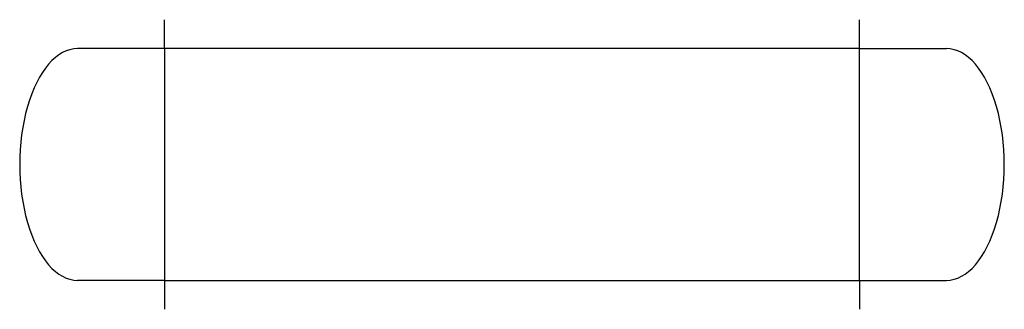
# Model space of a CAD drawing. Extents: x 105.6 to 139.6, y 103.4 to 113.4.
import ezdxf

# ---------------------------------------------------------------- set-up
doc = ezdxf.new("R2010")
doc.units = 0
doc.header["$MEASUREMENT"] = 0
doc.layers.add('KADER25', color=3, linetype='CONTINUOUS')

msp = doc.modelspace()

# ---------------------------------------------------------------- linework, layer by layer
at = {"layer": 'KADER25', "color": 0}
for p, q in [((110.638, 112.437), (110.638, 113.437)), ((134.638, 112.437), (134.638, 113.437)), ((110.638, 112.437), (107.638, 112.437)), ((134.638, 112.437), (110.638, 112.437)), ((110.638, 112.437), (110.638, 104.437)), ((134.638, 104.437), (134.638, 112.437)), ((134.638, 112.437), (137.638, 112.437)), ((110.638, 104.437), (107.638, 104.437)), ((110.638, 104.437), (134.638, 104.437)), ((110.638, 104.437), (110.638, 103.437)), ((134.638, 104.437), (134.638, 104.437)), ((134.638, 104.437), (137.638, 104.437)), ((134.638, 104.437), (134.638, 103.437))]:
    msp.add_line(p, q, dxfattribs=at)
for centre, major_axis in [((107.638, 108.437), (0, 4)), ((137.638, 108.437), (0, -4))]:
    msp.add_ellipse(centre, major_axis=major_axis, ratio=0.5, start_param=0, end_param=3.141593, dxfattribs=at)

doc.saveas('drawing.dxf')
